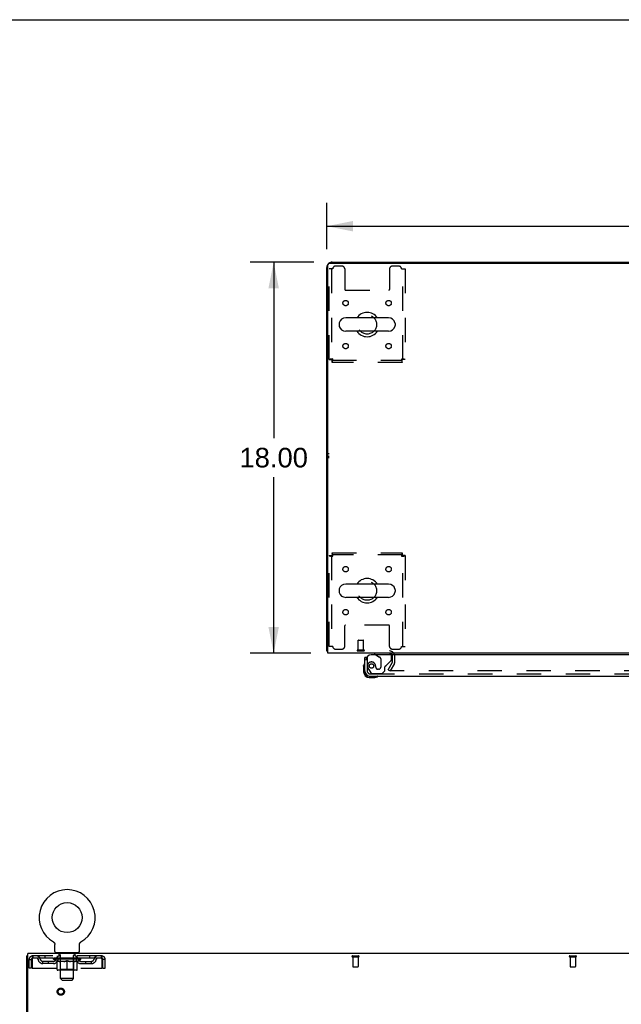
# Model space of a CAD drawing. Header units: inches. Extents: x 0 to 204, y 0 to 132.
# Tile 54 of 112: x 55 to 83, y 87 to 132. Entities that reach past the tile are written whole.
import ezdxf

# ---------------------------------------------------------------- set-up
doc = ezdxf.new("R2010")
doc.units = ezdxf.units.IN
doc.header["$LTSCALE"] = 11.243375
doc.header["$MEASUREMENT"] = 0
doc.linetypes.add('HIDDEN', pattern=[0.2, 0.1, -0.1])
doc.layers.get('0').update_dxf_attribs({"linetype": 'CONTINUOUS'})
for name, color, linetype in [('DEFAULT_2', 8, 'HIDDEN'), ('DIMENSIONS', 7, 'CONTINUOUS'), ('DOOR_ASSEMBLY', 7, 'CONTINUOUS'), ('WITNESSMARKS', 7, 'CONTINUOUS')]:
    doc.layers.add(name, color=color, linetype=linetype)
doc.styles.get("Standard").update_dxf_attribs({"font": 'arial.ttf'})
doc.dimstyles.new('DIMSTYLE_1', dxfattribs={"dimtxt": 0.901875, "dimasz": 1.2025, "dimexe": 0.09, "dimexo": 0.07, "dimgap": 0.0375, "dimtad": 0, "dimtih": 1, "dimtoh": 1, "dimzin": 4, "dimdsep": 46, "dimtxsty": 'Standard', "dimblk": '_FILLED', "dimblk1": '_FILLED', "dimblk2": '_FILLED', "dimcen": 0.09, "dimadec": 3, "dimazin": 1, "dimtfac": 1, "dimtdec": 3, "dimtofl": 0, "dimtmove": 0, "dimatfit": 3, "dimldrblk": '_FILLED', "dimfxl": 0, "dimtolj": 1, "dimtzin": 4, "dimarcsym": 0})

# ---------------------------------------------------------------- blocks, each defined once
blk = doc.blocks.new('_FILLED')
at = {"color": 0, "linetype": 'ByBlock'}
blk.add_solid([(0, 0), (-1, 0.2), (-1, -0.2)], dxfattribs=at)
blk = doc.blocks.new('*D1')
at = {"layer": 'DIMENSIONS', "color": 2, "linetype": 'Continuous'}
for p, q in [((69.157, 121.714), (69.157, 123.852)), ((109.407, 121.714), (109.407, 123.852)), ((69.157, 122.77), (87.255, 122.77)), ((109.407, 122.77), (91.309, 122.77))]:
    blk.add_line(p, q, dxfattribs=at)
at = {"layer": 'DIMENSIONS', "color": 2, "linetype": 'Continuous', "xscale": 1.2025, "yscale": 1.2025, "zscale": 1.2025, "rotation": 180}
blk.add_blockref('_FILLED', (69.157, 122.77), dxfattribs=at)
at = {"layer": 'DIMENSIONS', "color": 2, "linetype": 'Continuous', "xscale": 1.2025, "yscale": 1.2025, "zscale": 1.2025}
blk.add_blockref('_FILLED', (109.407, 122.77), dxfattribs=at)
at = {"layer": 'DIMENSIONS', "color": 2, "linetype": 'Continuous', "insert": (89.282, 123.221), "char_height": 0.9019, "width": 3.15153, "attachment_point": 2, "line_spacing_factor": 0.9}
blk.add_mtext('40.25', dxfattribs=at)
blk = doc.blocks.new('*D7')
at = {"layer": 'DIMENSIONS', "color": 2, "linetype": 'Continuous'}
for p, q in [((68.562, 121.119), (65.628, 121.119)), ((66.71, 121.119), (66.71, 113.021)), ((66.71, 103.119), (66.71, 111.217)), ((68.427, 103.119), (65.628, 103.119))]:
    blk.add_line(p, q, dxfattribs=at)
at = {"layer": 'DIMENSIONS', "color": 2, "linetype": 'Continuous', "xscale": 1.2025, "yscale": 1.2025, "zscale": 1.2025}
for p, rotation in [((66.71, 121.119), 90), ((66.71, 103.119), 270)]:
    blk.add_blockref('_FILLED', p, dxfattribs=dict(at, rotation=rotation))
at = {"layer": 'DIMENSIONS', "color": 2, "linetype": 'Continuous', "insert": (66.71, 112.57), "char_height": 0.9019, "width": 3.15153, "attachment_point": 2, "line_spacing_factor": 0.9}
blk.add_mtext('18.00', dxfattribs=at)

msp = doc.modelspace()

# ---------------------------------------------------------------- linework, layer by layer
at = {"color": 7, "linetype": 'Continuous'}
for p, q in [((0, 132.275), (204.425, 132.275)), ((76.657, 121.119), (76.657, 121.067)), ((76.657, 121.119), (101.907, 121.119)), ((69.723, 118.287), (69.723, 118.2)), ((71.998, 118.55), (70.023, 118.55)), ((72.298, 118.287), (72.298, 118.2)), ((71.998, 117.938), (70.023, 117.938)), ((71.998, 106.3), (70.023, 106.3)), ((69.723, 106.037), (69.723, 105.95)), ((71.998, 105.688), (70.023, 105.688)), ((72.298, 106.037), (72.298, 105.95)), ((69.209, 103.223), (69.157, 103.223)), ((56.57, 89.828), (56.57, 89.828)), ((56.57, 89.828), (56.574, 89.825)), ((56.571, 89.827), (56.573, 89.826)), ((56.574, 89.825), (56.579, 89.822)), ((56.579, 89.822), (56.583, 89.82)), ((56.583, 89.82), (56.587, 89.816)), ((56.587, 89.817), (56.591, 89.813)), ((56.591, 89.813), (56.595, 89.81)), ((56.595, 89.81), (56.598, 89.807)), ((56.598, 89.807), (56.602, 89.803)), ((56.602, 89.803), (56.606, 89.799)), ((56.605, 89.799), (56.609, 89.795)), ((56.609, 89.796), (56.612, 89.792)), ((56.612, 89.792), (56.615, 89.788)), ((56.615, 89.788), (56.618, 89.783)), ((56.618, 89.783), (56.621, 89.779)), ((56.621, 89.779), (56.623, 89.775)), ((56.623, 89.775), (56.626, 89.77)), ((56.626, 89.77), (56.628, 89.766)), ((56.628, 89.766), (56.63, 89.761)), ((56.63, 89.761), (56.632, 89.757)), ((56.632, 89.757), (56.634, 89.752)), ((56.634, 89.752), (56.636, 89.747)), ((56.636, 89.747), (56.637, 89.742)), ((56.637, 89.742), (56.639, 89.737)), ((56.639, 89.737), (56.64, 89.732)), ((56.64, 89.732), (56.641, 89.727)), ((57.77, 89.727), (57.771, 89.732)), ((57.771, 89.732), (57.772, 89.737)), ((57.772, 89.737), (57.773, 89.742)), ((57.773, 89.742), (57.775, 89.747)), ((57.775, 89.747), (57.776, 89.752)), ((57.776, 89.752), (57.778, 89.757)), ((57.778, 89.757), (57.78, 89.761)), ((57.78, 89.761), (57.782, 89.766)), ((57.782, 89.766), (57.785, 89.77)), ((57.785, 89.77), (57.787, 89.775)), ((57.787, 89.775), (57.79, 89.779)), ((57.79, 89.779), (57.793, 89.783)), ((57.793, 89.783), (57.796, 89.788)), ((57.795, 89.788), (57.799, 89.792)), ((57.799, 89.792), (57.802, 89.796)), ((57.802, 89.795), (57.805, 89.799)), ((57.805, 89.799), (57.809, 89.803)), ((57.809, 89.803), (57.812, 89.807)), ((57.812, 89.807), (57.816, 89.81)), ((57.816, 89.81), (57.82, 89.813)), ((57.82, 89.813), (57.824, 89.817)), ((57.824, 89.816), (57.828, 89.82)), ((57.828, 89.82), (57.832, 89.822)), ((57.832, 89.822), (57.836, 89.825)), ((57.832, 89.822), (57.833, 89.823)), ((57.836, 89.825), (57.841, 89.828)), ((57.838, 89.826), (57.839, 89.827)), ((57.841, 89.828), (57.841, 89.828)), ((56.641, 89.727), (56.641, 89.722)), ((56.641, 89.722), (56.642, 89.717)), ((56.643, 89.389), (56.643, 89.703)), ((56.705, 89.32), (56.705, 89.29)), ((57.705, 89.32), (56.705, 89.32)), ((57.705, 89.32), (57.705, 89.29)), ((57.768, 89.712), (57.769, 89.717)), ((57.768, 89.707), (57.768, 89.712)), ((57.768, 89.707), (57.768, 89.712)), ((57.768, 89.703), (57.768, 89.707)), ((57.768, 89.389), (57.768, 89.703)), ((57.769, 89.722), (57.77, 89.727)), ((57.769, 89.717), (57.769, 89.722)), ((55.403, 89.186), (55.351, 89.186))]:
    msp.add_line(p, q, dxfattribs=at)
at = {"color": 3, "linetype": 'Continuous'}
for p, q in [((69.209, 103.119), (69.209, 121.007)), ((69.269, 121.067), (109.295, 121.067)), ((69.403, 121.119), (76.657, 121.119)), ((69.157, 103.223), (69.157, 120.872)), ((109.355, 103.119), (69.209, 103.119)), ((55.403, 85.954), (55.403, 89.29)), ((95.549, 89.29), (55.403, 89.29)), ((55.351, 9.394), (55.351, 89.186))]:
    msp.add_line(p, q, dxfattribs=at)
for points in [[(69.185, 103.208), (69.181, 103.209), (69.177, 103.21), (69.174, 103.211), (69.172, 103.211), (69.169, 103.212), (69.166, 103.213), (69.164, 103.214), (69.162, 103.215), (69.16, 103.216), (69.159, 103.217), (69.158, 103.219), (69.157, 103.22), (69.157, 103.221), (69.157, 103.223)], [(69.209, 103.203), (69.209, 103.203), (69.205, 103.204), (69.2, 103.205), (69.196, 103.206), (69.192, 103.207), (69.185, 103.208)]]:
    msp.add_lwpolyline(points, dxfattribs=at)
at = {"color": 7, "linetype": 'Continuous'}
msp.add_lwpolyline([(56.642, 89.717), (56.642, 89.712), (56.643, 89.707), (56.643, 89.703)], dxfattribs=at)
msp.add_circle((57.205, 90.948), 0.688, dxfattribs=at)
at = {"color": 3, "linetype": 'Continuous'}
for centre, radius, start, end in [((69.403, 120.872), 0.246, 140.5726, 180), ((69.269, 121.007), 0.06, 90, 180), ((69.403, 120.872), 0.246, 90, 129.4274), ((72.035, 102.976), 0.142, 26.4666, 90)]:
    msp.add_arc(centre, radius, start, end, dxfattribs=at)
at = {"color": 7, "linetype": 'Continuous'}
for centre, radius, start, end in [((71.011, 118.244), 0.562, 32.9567, 147.0433), ((69.867, 118.287), 0.144, 164.3697, 180), ((70.023, 118.244), 0.306, 90, 164.3697), ((71.998, 118.244), 0.306, 15.6303, 90), ((72.155, 118.287), 0.144, 0, 15.6303), ((69.867, 118.2), 0.144, 180, 195.6303), ((70.023, 118.244), 0.306, 195.6303, 270), ((71.011, 118.244), 0.562, 212.956, 327.044), ((71.998, 118.244), 0.306, 270, 344.3697), ((72.155, 118.2), 0.144, 344.3697, 360), ((71.011, 105.994), 0.562, 32.9567, 147.0433), ((69.867, 106.037), 0.144, 164.3697, 180), ((70.023, 105.994), 0.306, 90, 164.3697), ((71.998, 105.994), 0.306, 15.6303, 90), ((72.155, 106.037), 0.144, 0, 15.6303), ((69.867, 105.95), 0.144, 180, 195.6303), ((70.023, 105.994), 0.306, 195.6303, 270), ((71.011, 105.994), 0.562, 212.956, 327.044), ((71.998, 105.994), 0.306, 270, 344.3697), ((72.155, 105.95), 0.144, 344.3697, 360), ((57.205, 90.948), 1.288, 299.5053, 240.4947), ((56.712, 89.389), 0.069, 180, 265), ((57.699, 89.389), 0.069, 275, 360)]:
    msp.add_arc(centre, radius, start, end, dxfattribs=at)
at = {"layer": 'DEFAULT_2', "color": 8, "linetype": 'HIDDEN'}
for p, q in [((69.261, 116.628), (69.261, 120.806)), ((69.428, 120.806), (69.261, 120.806)), ((69.365, 120.806), (69.365, 116.628)), ((69.855, 120.931), (69.553, 120.931)), ((69.98, 120.806), (69.98, 119.861)), ((72.042, 120.806), (72.042, 119.861)), ((72.469, 120.931), (72.167, 120.931)), ((72.594, 120.806), (72.761, 120.806)), ((72.657, 116.628), (72.657, 120.806)), ((72.761, 120.806), (72.761, 116.628)), ((70.01, 119.831), (72.012, 119.831)), ((69.261, 116.628), (69.365, 116.628)), ((69.395, 116.494), (69.395, 116.598)), ((69.395, 116.598), (72.627, 116.598)), ((72.627, 116.494), (69.395, 116.494)), ((72.627, 116.494), (72.627, 116.598)), ((72.761, 116.628), (72.657, 116.628)), ((69.261, 103.431), (69.261, 107.61)), ((69.261, 107.61), (69.365, 107.61)), ((69.365, 107.61), (69.365, 103.431)), ((69.395, 107.744), (69.395, 107.64)), ((69.395, 107.744), (72.627, 107.744)), ((72.627, 107.64), (69.395, 107.64)), ((72.627, 107.744), (72.627, 107.64)), ((72.657, 103.431), (72.657, 107.61)), ((72.761, 107.61), (72.657, 107.61)), ((72.761, 107.61), (72.761, 103.431)), ((69.98, 103.431), (69.98, 104.376)), ((72.012, 104.406), (70.01, 104.406)), ((72.042, 103.431), (72.042, 104.376)), ((69.428, 103.431), (69.261, 103.431)), ((70.596, 103.266), (70.596, 103.713)), ((70.606, 103.723), (70.834, 103.723)), ((70.844, 103.266), (70.844, 103.713)), ((72.594, 103.431), (72.761, 103.431)), ((69.553, 103.306), (69.855, 103.306)), ((70.578, 103.266), (70.862, 103.266)), ((70.578, 103.223), (70.862, 103.223)), ((72.167, 103.306), (72.469, 103.306)), ((72.178, 102.714), (72.178, 102.976)), ((72.282, 102.714), (72.282, 102.976)), ((71.977, 102.358), (72.173, 102.698)), ((72.263, 102.646), (72.067, 102.306)), ((71.977, 102.358), (72.067, 102.306)), ((106.45, 102.306), (72.113, 102.306)), ((56.57, 89.828), (56.57, 89.828)), ((56.577, 89.823), (56.579, 89.822)), ((56.802, 89.32), (56.802, 89.29)), ((56.84, 89.23), (56.84, 89.31)), ((57.57, 89.23), (57.57, 89.31)), ((57.608, 89.32), (57.608, 89.29)), ((55.455, 88.623), (55.455, 89.019)), ((55.455, 89.019), (55.559, 89.019)), ((55.559, 88.623), (55.559, 89.019)), ((55.589, 89.019), (55.589, 88.623)), ((55.622, 89.186), (55.622, 89.082)), ((58.788, 89.186), (55.622, 89.186)), ((58.788, 89.082), (55.622, 89.082)), ((56.091, 88.831), (56.091, 88.935)), ((56.574, 88.935), (56.091, 88.935)), ((56.574, 88.831), (56.091, 88.831)), ((56.174, 89.186), (56.174, 89.082)), ((56.341, 88.831), (56.341, 88.935)), ((56.572, 89.035), (56.572, 89.082)), ((56.731, 88.923), (56.572, 89.035)), ((57.839, 89.035), (56.572, 89.035)), ((56.582, 89.075), (56.582, 89.082)), ((56.59, 89.072), (56.59, 89.075)), ((56.59, 89.072), (57.82, 89.072)), ((56.599, 89.072), (56.599, 89.075)), ((56.6, 89.072), (56.6, 89.075)), ((56.61, 89.075), (56.61, 89.082)), ((56.626, 89.072), (56.626, 89.075)), ((56.628, 89.072), (56.628, 89.075)), ((56.657, 89.075), (56.657, 89.082)), ((56.671, 89.072), (56.671, 89.075)), ((56.674, 89.072), (56.674, 89.075)), ((56.878, 89.075), (56.677, 89.075)), ((56.72, 89.075), (56.72, 89.082)), ((56.722, 89.072), (56.722, 89.075)), ((56.722, 89.072), (56.722, 89.075)), ((56.725, 89.072), (56.725, 89.075)), ((56.731, 88.923), (56.742, 88.923)), ((56.732, 89.072), (56.732, 89.075)), ((56.733, 89.072), (56.733, 89.075)), ((56.736, 89.072), (56.736, 89.075)), ((56.739, 89.072), (56.739, 89.076)), ((56.742, 88.56), (56.742, 88.967)), ((56.744, 89.072), (56.744, 89.075)), ((56.758, 89.072), (56.758, 89.075)), ((56.768, 89.082), (56.768, 89.186)), ((56.776, 89.072), (56.776, 89.077)), ((56.776, 89.072), (56.776, 89.075)), ((56.797, 89.072), (56.797, 89.075)), ((56.797, 89.072), (56.797, 89.075)), ((56.798, 89.075), (56.798, 89.082)), ((56.808, 89.072), (56.808, 89.075)), ((56.812, 89.072), (56.812, 89.075)), ((56.821, 89.072), (56.821, 89.075)), ((56.833, 89.072), (56.833, 89.079)), ((56.848, 89.072), (56.848, 89.075)), ((56.91, 89.22), (56.85, 89.22)), ((56.851, 89.072), (56.851, 89.075)), ((56.878, 89.072), (56.878, 89.075)), ((56.945, 89.075), (56.883, 89.075)), ((57.064, 88.923), (56.884, 88.923)), ((56.889, 89.075), (56.889, 89.082)), ((56.893, 88.563), (56.893, 89.032)), ((56.895, 89.072), (56.895, 89.075)), ((56.9, 89.072), (56.9, 89.075)), ((56.905, 88.139), (56.905, 89.21)), ((56.906, 89.072), (56.906, 89.08)), ((56.91, 89.072), (56.91, 89.075)), ((56.921, 89.072), (56.921, 89.075)), ((56.945, 89.072), (56.945, 89.075)), ((57.02, 89.075), (56.961, 89.075)), ((56.981, 89.072), (56.981, 89.075)), ((56.989, 89.075), (56.989, 89.082)), ((56.992, 89.072), (56.992, 89.075)), ((56.995, 89.072), (56.995, 89.081)), ((56.998, 89.072), (56.998, 89.075)), ((57.005, 89.072), (57.005, 89.075)), ((57.02, 89.072), (57.02, 89.075)), ((57.101, 89.075), (57.046, 89.075)), ((57.059, 89.072), (57.059, 89.075)), ((57.091, 89.075), (57.205, 89.082)), ((57.095, 89.075), (57.095, 89.082)), ((57.096, 89.081), (57.095, 89.082)), ((57.096, 89.075), (57.096, 89.081)), ((57.096, 89.072), (57.096, 89.075)), ((57.1, 89.072), (57.1, 89.075)), ((57.101, 89.072), (57.101, 89.075)), ((57.101, 89.072), (57.101, 89.075)), ((57.184, 89.075), (57.136, 89.075)), ((57.142, 89.072), (57.142, 89.075)), ((57.184, 89.072), (57.184, 89.075)), ((57.203, 89.075), (57.203, 89.075)), ((57.203, 89.072), (57.203, 89.075)), ((57.203, 89.072), (57.203, 89.075)), ((57.205, 89.075), (57.205, 89.082)), ((57.205, 88.523), (57.205, 88.967)), ((57.208, 89.072), (57.208, 89.075)), ((57.208, 89.072), (57.208, 89.075)), ((57.208, 89.075), (57.208, 89.075)), ((57.21, 89.075), (57.274, 89.075)), ((57.226, 89.072), (57.226, 89.075)), ((57.242, 89.075), (57.242, 89.079)), ((57.242, 89.079), (57.32, 89.075)), ((57.263, 89.075), (57.263, 89.078)), ((57.269, 89.072), (57.269, 89.075)), ((57.309, 89.072), (57.309, 89.075)), ((57.31, 89.072), (57.31, 89.075)), ((57.31, 89.075), (57.364, 89.075)), ((57.311, 89.072), (57.311, 89.075)), ((57.315, 89.075), (57.315, 89.082)), ((57.315, 89.081), (57.315, 89.082)), ((57.315, 89.075), (57.315, 89.081)), ((57.315, 89.072), (57.315, 89.075)), ((57.526, 88.923), (57.347, 88.923)), ((57.351, 89.072), (57.351, 89.075)), ((57.39, 89.072), (57.39, 89.075)), ((57.39, 89.075), (57.449, 89.075)), ((57.406, 89.072), (57.406, 89.075)), ((57.413, 89.072), (57.413, 89.075)), ((57.416, 89.072), (57.416, 89.081)), ((57.418, 89.072), (57.418, 89.075)), ((57.422, 89.075), (57.422, 89.082)), ((57.429, 89.072), (57.429, 89.075)), ((57.465, 89.072), (57.465, 89.075)), ((57.465, 89.075), (57.527, 89.075)), ((57.489, 89.072), (57.489, 89.075)), ((57.56, 89.22), (57.5, 89.22)), ((57.5, 89.072), (57.5, 89.075)), ((57.504, 89.072), (57.504, 89.08)), ((57.505, 88.139), (57.505, 89.21)), ((57.51, 89.072), (57.51, 89.075)), ((57.515, 89.072), (57.515, 89.075)), ((57.518, 88.563), (57.518, 89.032)), ((57.522, 89.075), (57.522, 89.082)), ((57.532, 89.072), (57.532, 89.075)), ((57.532, 89.075), (57.734, 89.075)), ((57.559, 89.072), (57.559, 89.075)), ((57.563, 89.072), (57.563, 89.075)), ((57.578, 89.072), (57.578, 89.079)), ((57.589, 89.072), (57.589, 89.075)), ((57.599, 89.072), (57.599, 89.075)), ((57.603, 89.072), (57.603, 89.075)), ((57.612, 89.075), (57.612, 89.082)), ((57.614, 89.072), (57.614, 89.075)), ((57.614, 89.072), (57.614, 89.075)), ((57.634, 89.072), (57.634, 89.077)), ((57.635, 89.072), (57.635, 89.075)), ((57.643, 89.082), (57.643, 89.186)), ((57.653, 89.072), (57.653, 89.075)), ((57.667, 89.072), (57.667, 89.075)), ((57.669, 88.56), (57.669, 88.967)), ((57.669, 88.923), (57.679, 88.923)), ((57.671, 89.072), (57.671, 89.076)), ((57.675, 89.072), (57.675, 89.075)), ((57.678, 89.072), (57.678, 89.075)), ((57.678, 89.072), (57.678, 89.075)), ((57.679, 88.923), (57.839, 89.035)), ((57.685, 89.072), (57.685, 89.075)), ((57.688, 89.072), (57.688, 89.075)), ((57.689, 89.072), (57.689, 89.075)), ((57.69, 89.075), (57.69, 89.082)), ((57.737, 89.072), (57.737, 89.075)), ((57.739, 89.072), (57.739, 89.075)), ((57.754, 89.075), (57.754, 89.082)), ((57.782, 89.072), (57.782, 89.075)), ((57.784, 89.072), (57.784, 89.075)), ((57.8, 89.075), (57.8, 89.082)), ((57.81, 89.072), (57.81, 89.075)), ((57.811, 89.072), (57.811, 89.075)), ((57.82, 89.072), (57.82, 89.075)), ((57.829, 89.075), (57.829, 89.082)), ((57.837, 88.935), (58.32, 88.935)), ((57.837, 88.831), (58.32, 88.831)), ((57.839, 89.035), (57.839, 89.082)), ((58.07, 88.831), (58.07, 88.935)), ((58.237, 89.186), (58.237, 89.082)), ((58.32, 88.831), (58.32, 88.935)), ((58.788, 89.082), (58.788, 89.186)), ((58.821, 88.623), (58.821, 89.019)), ((58.851, 88.623), (58.851, 89.019)), ((58.955, 89.019), (58.851, 89.019)), ((58.955, 88.623), (58.955, 89.019)), ((70.334, 89.186), (70.618, 89.186)), ((70.334, 89.143), (70.618, 89.143)), ((70.352, 89.143), (70.352, 88.696)), ((70.6, 89.143), (70.6, 88.696)), ((80.334, 89.186), (80.618, 89.186)), ((80.334, 89.143), (80.618, 89.143)), ((80.352, 89.143), (80.352, 88.696)), ((80.6, 89.143), (80.6, 88.696)), ((55.559, 88.623), (55.455, 88.623)), ((55.589, 88.623), (58.821, 88.623)), ((57.632, 88.523), (56.779, 88.523)), ((56.893, 88.563), (56.853, 88.523)), ((57.518, 88.563), (56.893, 88.563)), ((57.518, 88.563), (57.558, 88.523)), ((58.851, 88.623), (58.955, 88.623)), ((70.362, 88.686), (70.59, 88.686)), ((80.362, 88.686), (80.59, 88.686)), ((56.974, 88.07), (56.905, 88.139)), ((57.505, 88.139), (56.905, 88.139)), ((56.974, 88.07), (57.436, 88.07)), ((57.436, 88.07), (57.505, 88.139))]:
    msp.add_line(p, q, dxfattribs=at)
for points in [[(69.428, 116.661), (69.409, 116.658), (69.391, 116.656), (69.373, 116.654), (69.355, 116.651), (69.339, 116.649), (69.324, 116.647), (69.31, 116.644), (69.297, 116.642), (69.286, 116.639), (69.277, 116.637), (69.27, 116.635), (69.265, 116.632), (69.262, 116.63), (69.261, 116.628)], [(69.428, 116.661), (69.421, 116.658), (69.414, 116.656), (69.407, 116.654), (69.4, 116.651), (69.394, 116.649), (69.389, 116.647), (69.383, 116.644), (69.379, 116.642), (69.374, 116.639), (69.371, 116.637), (69.368, 116.635), (69.366, 116.632), (69.365, 116.63), (69.365, 116.628)], [(69.395, 116.494), (69.397, 116.495), (69.4, 116.498), (69.402, 116.503), (69.404, 116.51), (69.407, 116.519), (69.409, 116.53), (69.411, 116.543), (69.414, 116.557), (69.416, 116.572), (69.418, 116.588), (69.421, 116.606), (69.423, 116.624), (69.425, 116.642), (69.428, 116.661)], [(69.395, 116.598), (69.397, 116.598), (69.4, 116.599), (69.402, 116.601), (69.404, 116.604), (69.407, 116.607), (69.409, 116.611), (69.411, 116.616), (69.414, 116.621), (69.416, 116.627), (69.418, 116.633), (69.421, 116.64), (69.423, 116.647), (69.425, 116.654), (69.428, 116.661)], [(72.657, 116.628), (72.656, 116.63), (72.655, 116.632), (72.653, 116.635), (72.651, 116.637), (72.647, 116.639), (72.643, 116.642), (72.638, 116.644), (72.633, 116.647), (72.627, 116.649), (72.621, 116.651), (72.615, 116.654), (72.608, 116.656), (72.601, 116.658), (72.594, 116.661)], [(72.594, 116.661), (72.596, 116.642), (72.599, 116.624), (72.601, 116.606), (72.603, 116.588), (72.606, 116.572), (72.608, 116.557), (72.61, 116.543), (72.613, 116.53), (72.615, 116.519), (72.617, 116.51), (72.62, 116.503), (72.622, 116.498), (72.624, 116.495), (72.627, 116.494)], [(72.761, 116.628), (72.76, 116.63), (72.757, 116.632), (72.751, 116.635), (72.744, 116.637), (72.735, 116.639), (72.724, 116.642), (72.712, 116.644), (72.698, 116.647), (72.683, 116.649), (72.666, 116.651), (72.649, 116.654), (72.631, 116.656), (72.612, 116.658), (72.594, 116.661)], [(72.594, 116.661), (72.596, 116.654), (72.599, 116.647), (72.601, 116.64), (72.603, 116.633), (72.606, 116.627), (72.608, 116.621), (72.61, 116.616), (72.613, 116.611), (72.615, 116.607), (72.617, 116.604), (72.62, 116.601), (72.622, 116.599), (72.624, 116.598), (72.627, 116.598)], [(69.261, 107.61), (69.262, 107.607), (69.265, 107.605), (69.27, 107.603), (69.277, 107.6), (69.286, 107.598), (69.297, 107.596), (69.31, 107.593), (69.324, 107.591), (69.339, 107.588), (69.355, 107.586), (69.373, 107.584), (69.391, 107.581), (69.409, 107.579), (69.428, 107.577)], [(69.365, 107.61), (69.365, 107.607), (69.366, 107.605), (69.368, 107.603), (69.371, 107.6), (69.374, 107.598), (69.379, 107.596), (69.383, 107.593), (69.389, 107.591), (69.394, 107.588), (69.4, 107.586), (69.407, 107.584), (69.414, 107.581), (69.421, 107.579), (69.428, 107.577)], [(69.428, 107.577), (69.425, 107.595), (69.423, 107.614), (69.421, 107.632), (69.418, 107.649), (69.416, 107.666), (69.414, 107.681), (69.411, 107.695), (69.409, 107.707), (69.407, 107.718), (69.404, 107.727), (69.402, 107.734), (69.4, 107.739), (69.397, 107.743), (69.395, 107.744)], [(69.428, 107.577), (69.425, 107.584), (69.423, 107.591), (69.421, 107.597), (69.418, 107.604), (69.416, 107.61), (69.414, 107.616), (69.411, 107.621), (69.409, 107.626), (69.407, 107.63), (69.404, 107.633), (69.402, 107.636), (69.4, 107.638), (69.397, 107.639), (69.395, 107.64)], [(72.627, 107.744), (72.624, 107.743), (72.622, 107.739), (72.62, 107.734), (72.617, 107.727), (72.615, 107.718), (72.613, 107.707), (72.61, 107.695), (72.608, 107.681), (72.606, 107.666), (72.603, 107.649), (72.601, 107.632), (72.599, 107.614), (72.596, 107.595), (72.594, 107.577)], [(72.627, 107.64), (72.624, 107.639), (72.622, 107.638), (72.62, 107.636), (72.617, 107.633), (72.615, 107.63), (72.613, 107.626), (72.61, 107.621), (72.608, 107.616), (72.606, 107.61), (72.603, 107.604), (72.601, 107.597), (72.599, 107.591), (72.596, 107.584), (72.594, 107.577)], [(72.594, 107.577), (72.601, 107.579), (72.608, 107.581), (72.615, 107.584), (72.621, 107.586), (72.627, 107.588), (72.633, 107.591), (72.638, 107.593), (72.643, 107.596), (72.647, 107.598), (72.651, 107.6), (72.653, 107.603), (72.655, 107.605), (72.656, 107.607), (72.657, 107.61)], [(72.594, 107.577), (72.612, 107.579), (72.631, 107.581), (72.649, 107.584), (72.666, 107.586), (72.683, 107.588), (72.698, 107.591), (72.712, 107.593), (72.724, 107.596), (72.735, 107.598), (72.744, 107.6), (72.751, 107.603), (72.757, 107.605), (72.76, 107.607), (72.761, 107.61)], [(72.095, 102.331), (72.095, 102.33), (72.094, 102.328), (72.094, 102.326), (72.093, 102.324), (72.093, 102.323)], [(72.093, 102.323), (72.093, 102.323), (72.094, 102.321), (72.094, 102.319), (72.095, 102.318), (72.095, 102.316), (72.096, 102.314), (72.097, 102.313), (72.099, 102.312), (72.1, 102.31), (72.102, 102.309)], [(72.113, 102.306), (72.111, 102.306), (72.109, 102.307), (72.107, 102.307), (72.105, 102.308), (72.104, 102.308), (72.102, 102.309)], [(55.622, 89.186), (55.62, 89.185), (55.618, 89.181), (55.615, 89.176), (55.613, 89.169), (55.611, 89.16), (55.608, 89.149), (55.606, 89.137), (55.603, 89.123), (55.601, 89.107), (55.599, 89.091), (55.596, 89.074), (55.594, 89.056), (55.592, 89.037), (55.589, 89.019)], [(55.622, 89.082), (55.62, 89.081), (55.618, 89.08), (55.615, 89.078), (55.613, 89.075), (55.611, 89.072), (55.608, 89.068), (55.606, 89.063), (55.603, 89.058), (55.601, 89.052), (55.599, 89.046), (55.596, 89.039), (55.594, 89.033), (55.592, 89.026), (55.589, 89.019)], [(56.742, 88.967), (56.768, 88.957), (56.793, 88.948), (56.818, 88.94), (56.843, 88.933), (56.867, 88.928), (56.892, 88.923)], [(56.884, 88.923), (56.861, 88.928), (56.837, 88.934), (56.814, 88.94), (56.79, 88.948), (56.766, 88.956), (56.742, 88.966)], [(57.054, 88.923), (57.079, 88.928), (57.104, 88.934), (57.129, 88.94), (57.154, 88.948), (57.18, 88.957), (57.205, 88.967)], [(57.205, 88.965), (57.181, 88.956), (57.157, 88.947), (57.134, 88.94), (57.11, 88.933), (57.087, 88.928), (57.064, 88.923)], [(57.205, 88.967), (57.231, 88.957), (57.257, 88.948), (57.282, 88.94), (57.307, 88.933), (57.332, 88.928), (57.356, 88.923)], [(57.347, 88.923), (57.323, 88.928), (57.3, 88.934), (57.277, 88.94), (57.253, 88.948), (57.229, 88.956), (57.205, 88.965)], [(57.519, 88.923), (57.544, 88.928), (57.568, 88.933), (57.593, 88.94), (57.618, 88.948), (57.643, 88.957), (57.669, 88.967)], [(57.669, 88.966), (57.644, 88.956), (57.62, 88.948), (57.596, 88.94), (57.573, 88.934), (57.55, 88.928), (57.526, 88.923)], [(58.821, 89.019), (58.819, 89.037), (58.817, 89.056), (58.814, 89.074), (58.812, 89.091), (58.81, 89.107), (58.807, 89.123), (58.805, 89.137), (58.802, 89.149), (58.8, 89.16), (58.798, 89.169), (58.795, 89.176), (58.793, 89.181), (58.791, 89.185), (58.788, 89.186)], [(58.821, 89.019), (58.819, 89.026), (58.817, 89.033), (58.814, 89.039), (58.812, 89.046), (58.81, 89.052), (58.807, 89.058), (58.805, 89.063), (58.802, 89.068), (58.8, 89.072), (58.798, 89.075), (58.795, 89.078), (58.793, 89.08), (58.791, 89.081), (58.788, 89.082)]]:
    msp.add_lwpolyline(points, dxfattribs=at)
for centre, radius in [((70.021, 119.233), 0.125), ((72, 119.233), 0.125), ((71.011, 118.244), 0.438), ((70.021, 117.254), 0.125), ((72, 117.254), 0.125), ((70.021, 106.983), 0.125), ((72, 106.983), 0.125), ((71.011, 105.994), 0.438), ((70.021, 105.004), 0.125), ((72, 105.004), 0.125), ((56.914, 87.54), 0.164), ((56.914, 87.54), 0.124)]:
    msp.add_circle(centre, radius, dxfattribs=at)
for centre, radius, start, end in [((69.553, 120.806), 0.125, 90, 180), ((69.855, 120.806), 0.125, 0, 90), ((72.167, 120.806), 0.125, 90, 180), ((72.469, 120.806), 0.125, 0, 90), ((70.01, 119.861), 0.03, 180, 270), ((72.012, 119.861), 0.03, 270, 360), ((70.01, 104.376), 0.03, 90, 180), ((72.012, 104.376), 0.03, 0, 90), ((69.553, 103.431), 0.125, 180, 270), ((69.855, 103.431), 0.125, 270, 360), ((70.606, 103.713), 0.01, 90, 180), ((70.834, 103.713), 0.01, 0, 90), ((72.167, 103.431), 0.125, 180, 270), ((72.469, 103.431), 0.125, 270, 360), ((70.578, 103.244), 0.0215, 90, 270), ((70.862, 103.244), 0.0215, 270, 90), ((72.035, 102.976), 0.246, 0, 90), ((72.035, 102.976), 0.142, 0, 26.4666), ((72.145, 102.714), 0.033, 330, 360), ((72.145, 102.714), 0.137, 330, 360), ((56.712, 89.389), 0.069, 265, 270), ((56.83, 89.31), 0.01, 0, 90), ((57.58, 89.31), 0.01, 90, 180), ((57.699, 89.389), 0.069, 270, 275), ((55.622, 89.019), 0.167, 90, 180), ((55.622, 89.019), 0.063, 90, 180), ((55.802, 89.019), 0.167, 8.0716, 90), ((55.802, 89.019), 0.0625, 7.9863, 90), ((56.091, 89.06), 0.229, 187.9863, 270), ((56.091, 89.06), 0.125, 188.0716, 270), ((56.574, 89.06), 0.125, 270, 351.9284), ((56.574, 89.06), 0.229, 270, 352.0137), ((56.863, 89.019), 0.167, 90, 171.9284), ((56.862, 89.019), 0.0625, 90, 172.0137), ((56.85, 89.23), 0.01, 180, 270), ((56.853, 89.032), 0.0398, 0, 90), ((56.895, 89.21), 0.01, 0, 90), ((57.515, 89.21), 0.01, 90, 180), ((57.558, 89.032), 0.0398, 90, 180), ((57.548, 89.019), 0.167, 8.0716, 90), ((57.548, 89.019), 0.0625, 7.9863, 90), ((57.56, 89.23), 0.01, 270, 360), ((57.837, 89.06), 0.229, 187.9863, 270), ((57.837, 89.06), 0.125, 188.0716, 270), ((58.32, 89.06), 0.125, 270, 351.9284), ((58.32, 89.06), 0.229, 270, 352.0137), ((58.609, 89.019), 0.167, 90, 171.9284), ((58.609, 89.019), 0.0625, 90, 172.0137), ((58.788, 89.019), 0.167, 0, 90), ((58.788, 89.019), 0.063, 0, 90), ((70.334, 89.164), 0.0215, 90, 270), ((70.618, 89.164), 0.0215, 270, 90), ((80.334, 89.164), 0.0215, 90, 270), ((80.618, 89.164), 0.0215, 270, 90), ((56.779, 88.56), 0.0371, 180, 270), ((57.632, 88.56), 0.0371, 270, 360), ((70.362, 88.696), 0.01, 180, 270), ((70.59, 88.696), 0.01, 270, 360), ((80.362, 88.696), 0.01, 180, 270), ((80.59, 88.696), 0.01, 270, 360)]:
    msp.add_arc(centre, radius, start, end, dxfattribs=at)
for centre, major_axis, ratio, start_param, end_param in [((57.205, 89.082), (0.633, 0.007), 0.05963, 2.96643, 3.140963), ((56.552, 89.07), (0.198, 0), 0.060556, 0.430652, 1.470503), ((57.205, 89.082), (0.633, 0), 0.060556, 3.141593, 3.316126), ((56.552, 89.063), (0.198, 0.002), 0.05963, 1.376596, 1.469874), ((57.205, 89.082), (0.633, 0.013), 0.05688, 2.791345, 2.965878), ((56.528, 89.07), (0.198, 0.002), 0.05963, 0.25549, 1.295341), ((56.596, 89.07), (0.198, -0.002), 0.05963, 0.605815, 1.645666), ((57.205, 89.082), (0.633, -0.007), 0.05963, -2.96643, -2.791898), ((56.596, 89.063), (0.198, 0), 0.060556, 1.551758, 1.645036), ((56.528, 89.063), (0.198, 0.004), 0.05688, 1.20151, 1.294789), ((56.598, 89.065), (0.164, 0.002), 0.05963, 1.065228, 1.614276), ((56.578, 89.065), (0.164, 0.003), 0.05688, 0.890143, 1.43919), ((56.636, 89.065), (0.164, 0), 0.060556, 1.240391, 1.789438), ((57.205, 89.082), (0.633, 0.019), 0.052395, 2.616403, 2.790936), ((56.524, 89.07), (0.198, 0.004), 0.05688, 0.080405, 1.120256), ((56.659, 89.07), (0.198, -0.004), 0.05688, 0.7809, 1.820751), ((57.205, 89.082), (0.633, -0.013), 0.05688, -2.791345, -2.616812), ((56.659, 89.063), (0.198, -0.002), 0.05963, 1.72692, 1.820198), ((56.524, 89.063), (0.198, 0.006), 0.052395, 1.026568, 1.119847), ((56.577, 89.065), (0.164, 0.005), 0.052395, 0.715201, 1.264248), ((56.691, 89.065), (0.164, -0.002), 0.05963, 1.415553, 1.9646), ((57.205, 89.082), (0.633, 0.025), 0.046319, 2.441654, 2.616187), ((56.738, 89.07), (0.198, -0.006), 0.052395, 0.955842, 1.995693), ((56.541, 89.07), (0.198, 0.006), 0.052395, -0.094537, 0.945314), ((57.205, 89.082), (0.633, -0.019), 0.052395, -2.616403, -2.44187), ((56.738, 89.063), (0.198, -0.004), 0.05688, 1.902006, 1.995284), ((56.541, 89.063), (0.198, 0.008), 0.046319, 0.851819, 0.945098), ((56.596, 89.065), (0.164, 0.006), 0.046319, 0.540452, 1.089499), ((56.762, 89.065), (0.164, -0.003), 0.05688, 1.590638, 2.139686), ((57.205, 89.082), (0.633, 0.029), 0.038841, 2.267123, 2.441656), ((56.832, 89.07), (0.198, -0.008), 0.046319, 1.130591, 2.170442), ((56.578, 89.07), (0.198, 0.008), 0.046319, -0.269286, 0.770565), ((57.205, 89.082), (0.633, -0.025), 0.046319, -2.441654, -2.267121), ((56.832, 89.063), (0.198, -0.006), 0.052395, 2.076947, 2.170226), ((56.578, 89.063), (0.198, 0.009), 0.038841, 0.677289, 0.770567), ((56.633, 89.065), (0.164, 0.008), 0.038841, 0.365921, 0.914969), ((56.847, 89.065), (0.164, -0.005), 0.052395, 1.76558, 2.314627), ((57.205, 89.082), (0.633, 0.033), 0.030195, 2.09281, 2.267343), ((56.937, 89.07), (0.198, -0.009), 0.038841, 1.305122, 2.344973), ((56.634, 89.07), (0.198, 0.009), 0.038841, -0.443817, 0.596034), ((57.205, 89.082), (0.633, -0.029), 0.038841, -2.267123, -2.092591), ((56.937, 89.063), (0.198, -0.008), 0.046319, 2.251696, 2.344975), ((56.634, 89.063), (0.198, 0.01), 0.030195, 0.502975, 0.596254), ((56.687, 89.065), (0.164, 0.009), 0.030195, 0.191608, 0.740655), ((56.942, 89.065), (0.164, -0.006), 0.046319, 1.940329, 2.489376), ((56.708, 89.07), (0.198, 0.01), 0.030195, -0.61813, 0.421721), ((57.205, 89.082), (0.633, 0.036), 0.020645, 1.918687, 2.09322), ((57.049, 89.07), (0.198, -0.01), 0.030195, 1.479435, 2.519286), ((57.205, 89.082), (0.633, -0.033), 0.030195, -2.09281, -1.918277), ((57.049, 89.063), (0.198, -0.009), 0.038841, 2.426227, 2.519505), ((56.708, 89.063), (0.198, 0.011), 0.020645, 0.328852, 0.422131), ((56.757, 89.065), (0.164, 0.009), 0.020645, 0.017485, 0.566532), ((57.046, 89.065), (0.164, -0.008), 0.038841, 2.11486, 2.663907), ((56.797, 89.07), (0.198, 0.011), 0.020645, -0.792253, 0.247598), ((57.205, 89.082), (0.633, 0.038), 0.010478, 1.744704, 1.919237), ((57.167, 89.07), (0.198, -0.011), 0.020645, 1.653558, 2.693409), ((57.205, 89.082), (0.633, -0.036), 0.020645, -1.918687, -1.744154), ((57.167, 89.063), (0.198, -0.01), 0.030195, 2.60054, 2.693819), ((56.797, 89.063), (0.198, 0.012), 0.010478, 0.154869, 0.248148), ((56.841, 89.065), (0.164, 0.01), 0.010478, 6.126688, 6.675735), ((57.154, 89.065), (0.164, -0.009), 0.030195, 2.289173, 2.83822), ((56.898, 89.07), (0.198, 0.012), 0.010478, -0.966236, -0.000846), ((57.286, 89.07), (0.198, -0.012), 0.010478, 1.827541, 2.867392), ((57.205, 89.082), (0.633, -0.038), 0.010478, -1.744704, -1.563007), ((57.286, 89.063), (0.198, -0.011), 0.020645, 2.774664, 2.867942), ((57.264, 89.065), (0.164, -0.009), 0.020645, 2.463296, 3.012344), ((57.125, 89.07), (0.198, 0.012), 0.010478, 0.274201, 1.314052), ((57.038, 89.065), (0.164, 0.01), 0.010478, -0.000483, 0.504314), ((57.008, 89.063), (0.198, 0.012), 0.010478, 0.099668, 0.192946), ((57.205, 89.082), (0.633, 0.038), 0.010478, -1.571421, -1.396888), ((57.402, 89.063), (0.198, -0.012), 0.010478, 2.74231, 2.948646), ((57.372, 89.065), (0.164, -0.01), 0.010478, 2.637279, 3.14189), ((57.243, 89.07), (0.198, 0.011), 0.020645, 0.448184, 1.488034), ((57.147, 89.065), (0.164, 0.009), 0.020645, 0.129249, 0.678296), ((57.125, 89.063), (0.198, 0.011), 0.020645, 0.273651, 0.366929), ((57.205, 89.082), (0.633, 0.036), 0.020645, -1.397439, -1.222906), ((57.205, 89.082), (0.633, -0.038), 0.010478, 1.222355, 1.396888), ((57.513, 89.07), (0.198, -0.012), 0.010478, -3.140747, -2.175357), ((57.361, 89.07), (0.198, 0.01), 0.030195, 0.622307, 1.662158), ((57.256, 89.065), (0.164, 0.009), 0.030195, 0.303372, 0.852419), ((57.57, 89.065), (0.164, -0.01), 0.010478, 2.749043, 3.29809), ((57.614, 89.07), (0.198, -0.011), 0.020645, 2.893995, 3.933846), ((57.243, 89.063), (0.198, 0.01), 0.030195, 0.447774, 0.541052), ((57.614, 89.063), (0.198, -0.012), 0.010478, 2.893445, 2.986723), ((57.205, 89.082), (0.633, 0.033), 0.030195, -1.223315, -1.048783), ((57.205, 89.082), (0.633, -0.036), 0.020645, 1.048373, 1.222906), ((57.474, 89.07), (0.198, 0.009), 0.038841, 0.79662, 1.836471), ((57.365, 89.065), (0.164, 0.008), 0.038841, 0.477686, 1.026733), ((57.654, 89.065), (0.164, -0.009), 0.020645, 2.57506, 3.124108), ((57.703, 89.07), (0.198, -0.01), 0.030195, 2.719872, 3.759723), ((57.579, 89.07), (0.198, 0.008), 0.046319, 0.971151, 2.011002), ((57.361, 89.063), (0.198, 0.009), 0.038841, 0.622087, 0.715366), ((57.703, 89.063), (0.198, -0.011), 0.020645, 2.719462, 2.812741), ((57.205, 89.082), (0.633, 0.029), 0.038841, -1.049002, -0.874469), ((57.205, 89.082), (0.633, -0.033), 0.030195, 0.87425, 1.048783), ((57.468, 89.065), (0.164, 0.006), 0.046319, 0.652216, 1.201263), ((57.672, 89.07), (0.198, 0.006), 0.052395, 1.1459, 2.185751), ((57.724, 89.065), (0.164, -0.009), 0.030195, 2.400937, 2.949985), ((57.776, 89.07), (0.198, -0.009), 0.038841, 2.545558, 3.585409), ((57.564, 89.065), (0.164, 0.005), 0.052395, 0.826965, 1.376012), ((57.474, 89.063), (0.198, 0.008), 0.046319, 0.796618, 0.889896), ((57.776, 89.063), (0.198, -0.01), 0.030195, 2.545339, 2.638617), ((57.752, 89.07), (0.198, 0.004), 0.05688, 1.320842, 2.360692), ((57.205, 89.082), (0.633, 0.025), 0.046319, -0.874471, -0.699939), ((57.205, 89.082), (0.633, -0.029), 0.038841, 0.699936, 0.874469), ((57.832, 89.07), (0.198, -0.008), 0.046319, 2.371028, 3.410879), ((57.778, 89.065), (0.164, -0.008), 0.038841, 2.226624, 2.775671), ((57.814, 89.07), (0.198, 0.002), 0.05963, 1.495927, 2.535778), ((57.648, 89.065), (0.164, 0.003), 0.05688, 1.001907, 1.550954), ((57.869, 89.07), (0.198, -0.006), 0.052395, 2.196279, 3.23613), ((57.815, 89.065), (0.164, -0.006), 0.046319, 2.052093, 2.601141), ((57.579, 89.063), (0.198, 0.006), 0.052395, 0.971367, 1.064645), ((57.858, 89.07), (0.198, 0), 0.060556, 1.671089, 2.71094), ((57.832, 89.063), (0.198, -0.009), 0.038841, 2.371026, 2.464304), ((57.886, 89.07), (0.198, -0.004), 0.05688, 2.021337, 3.061188), ((57.205, 89.082), (0.633, 0.019), 0.052395, -0.699723, -0.52519), ((57.205, 89.082), (0.633, -0.025), 0.046319, 0.525406, 0.699939), ((57.883, 89.07), (0.198, -0.002), 0.05963, 1.846251, 2.886102), ((57.719, 89.065), (0.164, 0.002), 0.05963, 1.176993, 1.72604), ((57.833, 89.065), (0.164, -0.005), 0.052395, 1.877344, 2.426392), ((57.775, 89.065), (0.164, 0), 0.060556, 1.352155, 1.901202), ((57.833, 89.065), (0.164, -0.003), 0.05688, 1.702402, 2.25145), ((57.813, 89.065), (0.164, -0.002), 0.05963, 1.527317, 2.076364), ((57.672, 89.063), (0.198, 0.004), 0.05688, 1.146309, 1.239587), ((57.869, 89.063), (0.198, -0.008), 0.046319, 2.196495, 2.289773), ((57.205, 89.082), (0.633, 0.013), 0.05688, -0.524781, -0.350248), ((57.205, 89.082), (0.633, -0.019), 0.052395, 0.350657, 0.52519), ((57.752, 89.063), (0.198, 0.002), 0.05963, 1.321394, 1.414673), ((57.886, 89.063), (0.198, -0.006), 0.052395, 2.021746, 2.115024), ((57.205, 89.082), (0.633, 0.007), 0.05963, -0.349695, -0.175162), ((57.205, 89.082), (0.633, -0.013), 0.05688, 0.175715, 0.350248), ((57.814, 89.063), (0.198, 0), 0.060556, 1.496556, 1.589835), ((57.883, 89.063), (0.198, -0.004), 0.05688, 1.846804, 1.940083), ((57.858, 89.063), (0.198, -0.002), 0.05963, 1.671719, 1.764997), ((57.205, 89.082), (0.633, 0), 0.060556, -0.174533, 0), ((57.205, 89.082), (0.633, -0.007), 0.05963, 0.000629, 0.175162)]:
    msp.add_ellipse(centre, major_axis=major_axis, ratio=ratio, start_param=start_param, end_param=end_param, dxfattribs=at)
at = {"layer": 'DOOR_ASSEMBLY', "color": 3, "linetype": 'Continuous'}
for p, q in [((70.907, 102.307), (70.907, 102.915)), ((107.032, 103.04), (71.199, 103.04)), ((71.153, 102.061), (106.848, 102.061))]:
    msp.add_line(p, q, dxfattribs=at)
at = {"layer": 'DOOR_ASSEMBLY', "color": 7, "linetype": 'Continuous'}
for p, q in [((70.982, 102.915), (70.907, 102.915)), ((71.349, 103.119), (71.349, 103.08)), ((71.349, 103.08), (71.418, 103.04)), ((70.847, 102.52), (70.85, 102.558)), ((70.847, 102.52), (70.847, 102.264)), ((70.907, 102.307), (70.907, 102.264)), ((71.11, 102.061), (71.153, 102.061)), ((71.11, 102.001), (71.366, 102.001)), ((71.404, 102.004), (71.366, 102.001))]:
    msp.add_line(p, q, dxfattribs=at)
at = {"layer": 'DOOR_ASSEMBLY', "color": 8, "linetype": 'HIDDEN'}
for p, q in [((71.011, 102.915), (71.011, 102.307)), ((71.979, 103.119), (71.349, 103.119)), ((71.418, 103.04), (71.587, 102.942)), ((72.136, 102.839), (72.136, 102.962)), ((71.408, 102.476), (71.408, 102.464)), ((71.637, 102.855), (71.637, 102.476)), ((71.829, 102.312), (71.829, 102.491)), ((71.887, 102.549), (72.107, 102.768)), ((71.085, 102.363), (71.187, 102.219)), ((71.153, 102.165), (106.848, 102.165)), ((71.251, 102.186), (71.703, 102.186)), ((71.539, 102.378), (71.506, 102.378)), ((71.703, 102.186), (71.829, 102.312))]:
    msp.add_line(p, q, dxfattribs=at)
msp.add_circle((71.211, 102.528), 0.101, dxfattribs=at)
at = {"layer": 'DOOR_ASSEMBLY', "color": 3, "linetype": 'Continuous'}
for centre, radius, start, end in [((71.199, 102.79), 0.25, 90, 180), ((71.153, 102.307), 0.246, 180, 270)]:
    msp.add_arc(centre, radius, start, end, dxfattribs=at)
at = {"layer": 'DOOR_ASSEMBLY', "color": 8, "linetype": 'HIDDEN'}
for centre, radius, start, end in [((71.537, 102.855), 0.1, 0, 59.908), ((71.979, 102.962), 0.157, 0, 29.8303), ((71.211, 102.528), 0.187, 17.8482, 196.8439), ((71.401, 102.585), 0.386, 196.8439, 215.1), ((71.015, 102.464), 0.393, 1.6599, 17.9298), ((71.506, 102.476), 0.098, 180, 270), ((71.539, 102.476), 0.098, 270, 360), ((71.868, 102.491), 0.039, 111.6096, 180), ((71.817, 102.62), 0.1, 291.6096, 315), ((72.036, 102.839), 0.1, 315, 360), ((71.153, 102.307), 0.142, 180, 270), ((71.251, 102.265), 0.079, 215.1, 270)]:
    msp.add_arc(centre, radius, start, end, dxfattribs=at)
at = {"layer": 'DOOR_ASSEMBLY', "color": 7, "linetype": 'Continuous'}
for centre, radius, start, end in [((71.979, 102.962), 0.157, 29.8303, 90), ((71.097, 102.52), 0.25, 149.1101, 180), ((70.895, 102.641), 0.015, 96.3796, 149.1101), ((70.892, 102.641), 0.015, 0, 83.6204), ((71.11, 102.264), 0.263, 180, 270), ((71.11, 102.264), 0.203, 180, 270), ((71.366, 102.251), 0.25, 270, 300.8899), ((71.487, 102.046), 0.015, 6.3796, 90), ((71.487, 102.049), 0.015, 300.8899, 353.6204)]:
    msp.add_arc(centre, radius, start, end, dxfattribs=at)
at = {"layer": 'WITNESSMARKS', "color": 40, "linetype": 'Continuous'}
for p, q in [((69.209, 112.306), (69.271, 112.306)), ((69.209, 112.181), (69.271, 112.181)), ((69.209, 112.119), (69.271, 112.119))]:
    msp.add_line(p, q, dxfattribs=at)

# ---------------------------------------------------------------- dimensions: what is measured, and where the dimension line sits
at = {"layer": 'DIMENSIONS', "color": 2, "linetype": 'Continuous'}
for base, p1, p2, angle, picture, middle in [((69.157, 122.77), (109.407, 123.922), (69.157, 123.922), 180, '*D1', (89.261, 122.765)), ((66.71, 103.119), (68.632, 121.119), (68.497, 103.119), 270, '*D7', (66.748, 112.114))]:
    dim = msp.add_linear_dim(base=base, p1=p1, p2=p2, angle=angle, dimstyle='DIMSTYLE_1', dxfattribs=at)
    dim.commit()
    dim.dimension.update_dxf_attribs({"geometry": picture, "text_midpoint": middle, "dimtype": 160})

doc.saveas('drawing.dxf')
